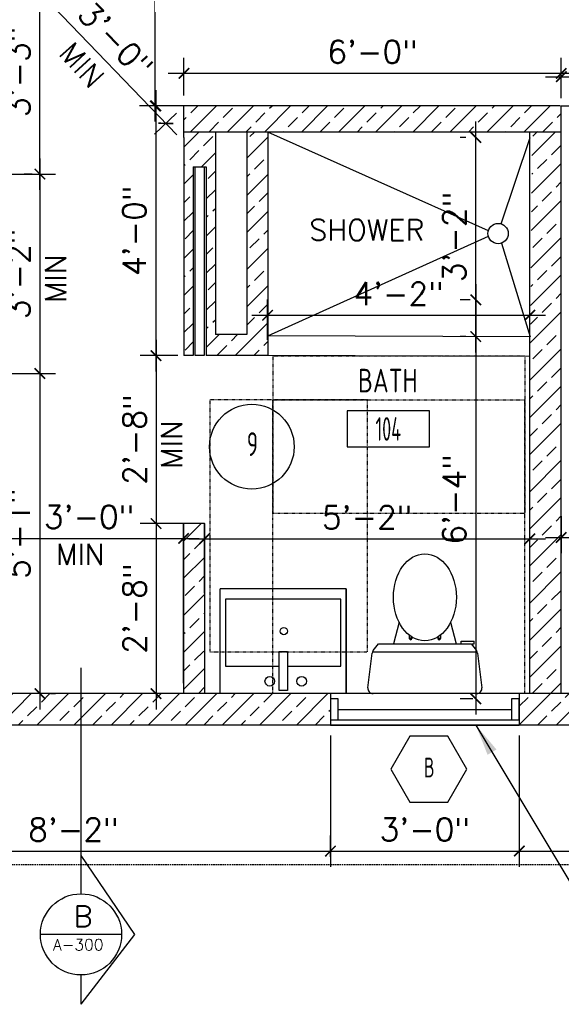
# Model space of a CAD drawing. Header units: inches. Extents: x -3803 to 30720, y -3756 to 4522.
# Tile 21 of 52: x 29242 to 29345, y 2443 to 2631. Entities that reach past the tile are written whole.
import ezdxf
from ezdxf.enums import TextEntityAlignment as Align

# ---------------------------------------------------------------- set-up
doc = ezdxf.new("R2010")
doc.units = ezdxf.units.IN
doc.header["$LTSCALE"] = 0.011
doc.header["$MEASUREMENT"] = 0
doc.header["$PDMODE"] = 1
doc.linetypes.add('DASHED', pattern=[0.75, 0.5, -0.25])
doc.linetypes.add('DASHED2', pattern=[0.375, 0.25, -0.125])
doc.layers.get('0').update_dxf_attribs({"linetype": 'CONTINUOUS'})
doc.layers.get('Defpoints').update_dxf_attribs({"linetype": 'CONTINUOUS'})
for name, color, linetype in [('a-door', 2, 'CONTINUOUS'), ('FHA', 8, 'DASHED2'), ('FIXT', 8, 'CONTINUOUS'), ('G-SYMB', 1, 'CONTINUOUS'), ('Hatch-ExisWalls', 123, 'CONTINUOUS'), ('roof', 8, 'DASHED'), ('TEXT', 2, 'CONTINUOUS'), ('Walls', 5, 'CONTINUOUS')]:
    doc.layers.add(name, color=color, linetype=linetype)
doc.layers.add('DIM', color=4, linetype='CONTINUOUS', lineweight=13)
doc.styles.add('MED', font='archstyl.shx', dxfattribs={"width": 0.8, "height": 0.125})
doc.styles.add('ROMANS', font='romans.shx')
doc.styles.add('SMA', font='archstyl.shx', dxfattribs={"width": 0.8, "height": 0.0625})
doc.dimstyles.new('ANGEL', dxfattribs={"dimtxt": 4.375, "dimasz": 2, "dimexe": 3, "dimexo": 2, "dimgap": 1.5, "dimtad": 1, "dimdec": 0, "dimzin": 3, "dimdsep": 46, "dimlunit": 4, "dimtxsty": 'ROMANS', "dimblk": 'ARCHTICK', "dimcen": 0, "dimdle": 3, "dimclrd": 4, "dimclre": 4, "dimclrt": 2, "dimadec": 0, "dimazin": 0, "dimtfac": 1, "dimtdec": 0, "dimtmove": 1, "dimatfit": 3, "dimfxl": 1, "dimfrac": 2, "dimtolj": 1, "dimtzin": 0, "dimarcsym": 0})
doc.dimstyles.new('Copy of STANDARD', dxfattribs={"dimtxt": 8, "dimasz": 3, "dimexe": 3, "dimexo": 3, "dimgap": 3, "dimtad": 1, "dimrnd": 1, "dimzin": 3, "dimdsep": 46, "dimlunit": 4, "dimtxsty": 'Standard', "dimblk": 'ARCHTICK', "dimcen": 3, "dimdle": 3, "dimadec": 0, "dimazin": 0, "dimtfac": 1, "dimtix": 1, "dimtofl": 0, "dimtmove": 1, "dimatfit": 3, "dimfxl": 3, "dimtolj": 1, "dimtzin": 0, "dimlwd": -1, "dimlwe": -1, "dimarcsym": 0})
pattern_1 = [(45, (-8.147, 0), (-3.5355339, 3.5355339), []), (45, (-4.6117, 0), (-3.5355339, 3.5355339), [2.5, -1.25])]

# ---------------------------------------------------------------- blocks, each defined once
blk = doc.blocks.new('A$C6F230B04')
at = {"ltscale": 48}
for p, q in [((0.99, 26.61), (20.75, 26.61)), ((0.82, 18.91), (0, 25.49)), ((21.74, 25.49), (20.91, 18.91)), ((20.8, 18.63), (0.95, 18.63)), ((2.04, 17.13), (1.03, 18.41)), ((19.7, 17.13), (2.04, 17.13)), ((5.96, 13), (4.9, 17.13)), ((15.78, 13), (16.84, 17.13)), ((20.71, 18.41), (19.7, 17.13)), ((3.98, 16.63), (1.48, 16.63))]:
    blk.add_line(p, q, dxfattribs=at)
for p, q in [((1.48, 17.13), (1.48, 16.63)), ((1.87, 17.13), (1.5, 17.13)), ((3.98, 17.13), (3.98, 16.63)), ((7.9, 15.45), (7.9, 16.08)), ((8.15, 16.33), (8.15, 16.33)), ((8.4, 15.8), (8.4, 16.08)), ((13.34, 15.8), (13.34, 16.08)), ((13.59, 16.33), (13.59, 16.33)), ((13.84, 15.45), (13.84, 16.08))]:
    blk.add_line(p, q)
for centre in [(8.15, 16.09), (13.59, 16.09)]:
    blk.add_circle(centre, 0.125)
for centre, start, end in [((0.99, 25.61), 90, 187.1438), ((20.75, 25.61), 352.8562, 90), ((1.82, 19.03), 187.1438, 218.2232), ((19.92, 19.03), 321.7768, 352.8562)]:
    blk.add_arc(centre, 1, start, end, dxfattribs=at)
for centre, start, end in [((8.15, 16.08), 90, 180), ((8.15, 16.08), 0, 90), ((13.59, 16.08), 90, 180), ((13.59, 16.08), 0, 90)]:
    blk.add_arc(centre, 0.25, start, end)
blk.add_ellipse((10.87, 8.25), major_axis=(0, 8.29), ratio=0.724165)
blk = doc.blocks.new('_ArchTick')
at = {"color": 0, "linetype": 'ByBlock', "const_width": 0.15}
blk.add_lwpolyline([(-0.5, -0.5), (0.5, 0.5)], dxfattribs=at)
blk = doc.blocks.new('*D383')
at = {"layer": 'Defpoints', "color": 0, "transparency": 16777216}
for p in [(-95.34, -164.96), (-96.28, -241), (-94.85, -241)]:
    blk.add_point(p, dxfattribs=at)
at = {"layer": 'DIM', "color": 4, "lineweight": -2, "transparency": 16777216}
for p, q in [((-96.28, -161.96), (-96.28, -244)), ((-97.34, -164.96), (-99.28, -164.96)), ((-96.85, -241), (-99.28, -241))]:
    blk.add_line(p, q, dxfattribs=at)
at = {"layer": 'DIM', "color": 4, "lineweight": -2, "transparency": 16777216, "xscale": 2, "yscale": 2, "zscale": 2}
for p, rotation in [((-96.28, -164.96), 90), ((-96.28, -241), 270)]:
    blk.add_blockref('_ArchTick', p, dxfattribs=dict(at, rotation=rotation))
at = {"layer": 'DIM', "color": 2, "transparency": 16777216, "insert": (-100.39, -202.98), "char_height": 4.375, "attachment_point": 5, "rotation": 90, "style": 'ROMANS'}
blk.add_mtext('\\A1;6\'-4"', dxfattribs=at)
blk = doc.blocks.new('AINC-DOORID')
at = {"layer": 'G-SYMB'}
blk.add_circle((0, 0), 0.1673, dxfattribs=at)
at = {"layer": 'G-SYMB', "color": 4, "linetype": 'Continuous', "style": 'SMA', "width": 0.75}
blk.add_attdef('DNUM', text='', height=0.0938, dxfattribs=at).set_placement((0.0025, 0.0102), align=Align.MIDDLE)
blk = doc.blocks.new('AINC-ROOMID')
at = {"layer": 'G-SYMB'}
blk.add_lwpolyline([(-0.2473, -0.3519), (0.2533, -0.3519), (0.2533, -0.1607), (-0.2473, -0.1607)], close=True, dxfattribs=at)
at = {"layer": 'G-SYMB', "color": 4, "linetype": 'Continuous', "style": 'MED', "oblique": -180, "text_generation_flag": 6}
for tag, p in [('%%UROOM-ID', (0, 0.2093)), ('%%USPAN', (0, 0))]:
    blk.add_attdef(tag, text='', height=0.125, rotation=180, dxfattribs=at).set_placement(p, align=Align.MIDDLE)
at = {"layer": 'G-SYMB', "color": 4, "linetype": 'Continuous', "style": 'MED', "text_generation_flag": 6, "width": 0.75}
blk.add_attdef('R-NUM', text='', height=0.125, rotation=180, dxfattribs=at).set_placement((0.003, -0.2563), align=Align.MIDDLE)
blk = doc.blocks.new('*D384')
at = {"layer": 'Defpoints', "color": 0, "transparency": 16777216}
for p in [(-86, -167.89), (-135.99, -174.59), (-86, -180.54)]:
    blk.add_point(p, dxfattribs=at)
at = {"layer": 'DIM', "color": 4, "lineweight": -2, "transparency": 16777216}
for p, q in [((-135.99, -172.59), (-135.99, -164.89)), ((-86, -178.54), (-86, -164.89)), ((-138.99, -167.89), (-83, -167.89))]:
    blk.add_line(p, q, dxfattribs=at)
at = {"layer": 'DIM', "color": 4, "lineweight": -2, "transparency": 16777216, "xscale": 2, "yscale": 2, "zscale": 2, "rotation": 180}
blk.add_blockref('_ArchTick', (-135.99, -167.89), dxfattribs=at)
at = {"layer": 'DIM', "color": 4, "lineweight": -2, "transparency": 16777216, "xscale": 2, "yscale": 2, "zscale": 2}
blk.add_blockref('_ArchTick', (-86, -167.89), dxfattribs=at)
at = {"layer": 'DIM', "color": 2, "transparency": 16777216, "insert": (-111, -163.79), "char_height": 4.375, "attachment_point": 5, "style": 'ROMANS'}
blk.add_mtext('\\A1;4\'-2"', dxfattribs=at)
blk = doc.blocks.new('*D386')
at = {"layer": 'Defpoints', "color": 0, "transparency": 16777216}
for p in [(-86, -210.5), (-86, -221.15), (-148, -222.83)]:
    blk.add_point(p, dxfattribs=at)
at = {"layer": 'DIM', "color": 4, "lineweight": -2, "transparency": 16777216}
for p, q in [((-148, -220.83), (-148, -207.5)), ((-86, -219.15), (-86, -207.5)), ((-151, -210.5), (-83, -210.5))]:
    blk.add_line(p, q, dxfattribs=at)
at = {"layer": 'DIM', "color": 4, "lineweight": -2, "transparency": 16777216, "xscale": 2, "yscale": 2, "zscale": 2, "rotation": 180}
blk.add_blockref('_ArchTick', (-148, -210.5), dxfattribs=at)
at = {"layer": 'DIM', "color": 4, "lineweight": -2, "transparency": 16777216, "xscale": 2, "yscale": 2, "zscale": 2}
blk.add_blockref('_ArchTick', (-86, -210.5), dxfattribs=at)
at = {"layer": 'DIM', "color": 2, "transparency": 16777216, "insert": (-117, -206.4), "char_height": 4.375, "attachment_point": 5, "style": 'ROMANS'}
blk.add_mtext('\\A1;5\'-2"', dxfattribs=at)
blk = doc.blocks.new('*D388')
at = {"layer": 'Defpoints', "color": 0, "transparency": 16777216}
for p in [(-166.32, 0), (-157.39, 0), (-147.68, -128)]:
    blk.add_point(p, dxfattribs=at)
at = {"layer": 'DIM', "color": 4, "lineweight": -2, "transparency": 16777216}
for p, q in [((-157.39, -131), (-157.39, 3)), ((-164.32, 0), (-154.39, 0)), ((-149.68, -128), (-160.39, -128))]:
    blk.add_line(p, q, dxfattribs=at)
at = {"layer": 'DIM', "color": 4, "lineweight": -2, "transparency": 16777216, "xscale": 2, "yscale": 2, "zscale": 2}
for p, rotation in [((-157.39, 0), 90), ((-157.39, -128), 270)]:
    blk.add_blockref('_ArchTick', p, dxfattribs=dict(at, rotation=rotation))
at = {"layer": 'DIM', "color": 2, "transparency": 16777216, "insert": (-161.5, -64), "char_height": 4.375, "attachment_point": 5, "rotation": 90, "style": 'ROMANS'}
blk.add_mtext('\\A1;10\'-8"', dxfattribs=at)
blk = doc.blocks.new('*D389')
at = {"color": 4, "lineweight": -2, "ltscale": 10, "transparency": 16777216}
for p, q in [((-80, -206.18), (-80, -213.24)), ((-56, -206.18), (-56, -213.24)), ((-83, -210.24), (-53, -210.24))]:
    blk.add_line(p, q, dxfattribs=at)
at = {"layer": 'Defpoints', "color": 0, "ltscale": 10, "transparency": 16777216}
for p in [(-80, -204.18), (-56, -204.18), (-56, -210.24)]:
    blk.add_point(p, dxfattribs=at)
at = {"color": 4, "lineweight": -2, "ltscale": 10, "transparency": 16777216, "xscale": 2, "yscale": 2, "zscale": 2, "rotation": 180}
blk.add_blockref('_ArchTick', (-80, -210.24), dxfattribs=at)
at = {"color": 4, "lineweight": -2, "ltscale": 10, "transparency": 16777216, "xscale": 2, "yscale": 2, "zscale": 2}
blk.add_blockref('_ArchTick', (-56, -210.24), dxfattribs=at)
at = {"color": 2, "ltscale": 10, "transparency": 16777216, "insert": (-68, -206.14), "char_height": 4.375, "attachment_point": 5, "style": 'ROMANS'}
blk.add_mtext('\\A1;2\'-0"', dxfattribs=at)
blk = doc.blocks.new('*D395')
at = {"layer": 'Defpoints', "color": 0, "ltscale": 10, "transparency": 16777216}
for p in [(-149.34, -128), (-157.28, -175.58), (-151.12, -175.58)]:
    blk.add_point(p, dxfattribs=at)
at = {"layer": 'DIM', "color": 4, "lineweight": -2, "ltscale": 10, "transparency": 16777216}
for p, q in [((-157.28, -125), (-157.28, -178.58)), ((-151.34, -128), (-160.28, -128)), ((-153.12, -175.58), (-160.28, -175.58))]:
    blk.add_line(p, q, dxfattribs=at)
at = {"layer": 'DIM', "color": 4, "lineweight": -2, "ltscale": 10, "transparency": 16777216, "xscale": 2, "yscale": 2, "zscale": 2}
for p, rotation in [((-157.28, -128), 90), ((-157.28, -175.58), 270)]:
    blk.add_blockref('_ArchTick', p, dxfattribs=dict(at, rotation=rotation))
at = {"layer": 'DIM', "color": 2, "ltscale": 10, "transparency": 16777216, "insert": (-161.39, -151.79), "char_height": 4.375, "attachment_point": 5, "rotation": 90, "style": 'ROMANS'}
blk.add_mtext('\\A1;4\'-0"', dxfattribs=at)
blk = doc.blocks.new('*D396')
at = {"layer": 'Defpoints', "color": 0, "ltscale": 10, "transparency": 16777216}
for p in [(-151.12, -175.58), (-157.25, -207.58), (-149.34, -207.58)]:
    blk.add_point(p, dxfattribs=at)
at = {"layer": 'DIM', "color": 4, "lineweight": -2, "ltscale": 10, "transparency": 16777216}
for p, q in [((-157.25, -172.58), (-157.25, -210.58)), ((-153.12, -175.58), (-160.25, -175.58)), ((-151.34, -207.58), (-160.25, -207.58))]:
    blk.add_line(p, q, dxfattribs=at)
at = {"layer": 'DIM', "color": 4, "lineweight": -2, "ltscale": 10, "transparency": 16777216, "xscale": 2, "yscale": 2, "zscale": 2}
for p, rotation in [((-157.25, -175.58), 90), ((-157.25, -207.58), 270)]:
    blk.add_blockref('_ArchTick', p, dxfattribs=dict(at, rotation=rotation))
at = {"layer": 'DIM', "color": 2, "ltscale": 10, "transparency": 16777216, "insert": (-161.35, -191.58), "char_height": 4.375, "attachment_point": 5, "rotation": 90, "style": 'ROMANS'}
blk.add_mtext('\\A1;2\'-8"', dxfattribs=at)
blk = doc.blocks.new('*D397')
at = {"color": 4, "lineweight": -2, "ltscale": 10, "transparency": 16777216}
for p, q in [((-96.29, -174.96), (-96.29, -131)), ((-98.21, -134), (-99.29, -134)), ((-98.22, -171.96), (-99.29, -171.96))]:
    blk.add_line(p, q, dxfattribs=at)
at = {"layer": 'Defpoints', "color": 0, "ltscale": 10, "transparency": 16777216}
for p in [(-96.29, -134), (-96.21, -134), (-96.22, -171.96)]:
    blk.add_point(p, dxfattribs=at)
at = {"color": 4, "lineweight": -2, "ltscale": 10, "transparency": 16777216, "xscale": 2, "yscale": 2, "zscale": 2}
for p, rotation in [((-96.29, -134), 90), ((-96.29, -171.96), 270)]:
    blk.add_blockref('_ArchTick', p, dxfattribs=dict(at, rotation=rotation))
at = {"color": 2, "ltscale": 10, "transparency": 16777216, "insert": (-100.4, -152.98), "char_height": 4.375, "attachment_point": 5, "rotation": 90, "style": 'ROMANS'}
blk.add_mtext('\\A1;3\'-2"', dxfattribs=at)
blk = doc.blocks.new('*D398')
at = {"color": 4, "lineweight": -2, "ltscale": 10, "transparency": 16777216}
for p, q in [((-179.39, -138), (-179.39, -182)), ((-186, -141), (-176.39, -141)), ((-186, -179), (-176.39, -179))]:
    blk.add_line(p, q, dxfattribs=at)
at = {"layer": 'Defpoints', "color": 0, "ltscale": 10, "transparency": 16777216}
for p in [(-188, -141), (-188, -179), (-179.39, -179)]:
    blk.add_point(p, dxfattribs=at)
at = {"color": 4, "lineweight": -2, "ltscale": 10, "transparency": 16777216, "xscale": 2, "yscale": 2, "zscale": 2}
for p, rotation in [((-179.39, -141), 90), ((-179.39, -179), 270)]:
    blk.add_blockref('_ArchTick', p, dxfattribs=dict(at, rotation=rotation))
at = {"color": 2, "ltscale": 10, "transparency": 16777216, "insert": (-183.49, -160), "char_height": 4.375, "attachment_point": 5, "rotation": 90, "style": 'ROMANS'}
blk.add_mtext('\\A1;3\'-2"', dxfattribs=at)
blk = doc.blocks.new('*D402')
at = {"layer": 'Defpoints', "color": 0, "ltscale": 10, "transparency": 16777216}
for p in [(-149.34, -207.58), (-157.25, -240), (-149.34, -240)]:
    blk.add_point(p, dxfattribs=at)
at = {"layer": 'DIM', "color": 4, "lineweight": -2, "ltscale": 10, "transparency": 16777216}
for p, q in [((-157.25, -204.58), (-157.25, -243)), ((-151.34, -207.58), (-160.25, -207.58)), ((-151.34, -240), (-160.25, -240))]:
    blk.add_line(p, q, dxfattribs=at)
at = {"layer": 'DIM', "color": 4, "lineweight": -2, "ltscale": 10, "transparency": 16777216, "xscale": 2, "yscale": 2, "zscale": 2}
for p, rotation in [((-157.25, -207.58), 90), ((-157.25, -240), 270)]:
    blk.add_blockref('_ArchTick', p, dxfattribs=dict(at, rotation=rotation))
at = {"layer": 'DIM', "color": 2, "ltscale": 10, "transparency": 16777216, "insert": (-161.35, -223.79), "char_height": 4.375, "attachment_point": 5, "rotation": 90, "style": 'ROMANS'}
blk.add_mtext('\\A1;2\'-8"', dxfattribs=at)
blk = doc.blocks.new('*D403')
at = {"layer": 'Defpoints', "color": 0, "ltscale": 10, "transparency": 16777216}
for p in [(0, -122.43), (-80, -128.54), (0, -128.54)]:
    blk.add_point(p, dxfattribs=at)
at = {"layer": 'DIM', "color": 4, "lineweight": -2, "ltscale": 10, "transparency": 16777216}
for p, q in [((-80, -126.54), (-80, -119.43)), ((0, -126.54), (0, -119.43)), ((-83, -122.43), (3, -122.43))]:
    blk.add_line(p, q, dxfattribs=at)
at = {"layer": 'DIM', "color": 4, "lineweight": -2, "ltscale": 10, "transparency": 16777216, "xscale": 2, "yscale": 2, "zscale": 2, "rotation": 180}
blk.add_blockref('_ArchTick', (-80, -122.43), dxfattribs=at)
at = {"layer": 'DIM', "color": 4, "lineweight": -2, "ltscale": 10, "transparency": 16777216, "xscale": 2, "yscale": 2, "zscale": 2}
blk.add_blockref('_ArchTick', (0, -122.43), dxfattribs=at)
at = {"layer": 'DIM', "color": 2, "ltscale": 10, "transparency": 16777216, "insert": (-40, -118.32), "char_height": 4.375, "attachment_point": 5, "style": 'ROMANS'}
blk.add_mtext('\\A1;6\'-8"', dxfattribs=at)
blk = doc.blocks.new('*D474')
at = {"layer": 'Defpoints', "color": 0, "ltscale": 10, "transparency": 16777216}
for p in [(-151.93, -121.81), (-151.93, -128), (-80, -128.54)]:
    blk.add_point(p, dxfattribs=at)
at = {"layer": 'DIM', "color": 4, "lineweight": -2, "ltscale": 10, "transparency": 16777216}
for p, q in [((-151.93, -126), (-151.93, -118.81)), ((-80, -126.54), (-80, -118.81)), ((-77, -121.81), (-154.93, -121.81))]:
    blk.add_line(p, q, dxfattribs=at)
at = {"layer": 'DIM', "color": 4, "lineweight": -2, "ltscale": 10, "transparency": 16777216, "xscale": 2, "yscale": 2, "zscale": 2, "rotation": 180}
blk.add_blockref('_ArchTick', (-151.93, -121.81), dxfattribs=at)
at = {"layer": 'DIM', "color": 4, "lineweight": -2, "ltscale": 10, "transparency": 16777216, "xscale": 2, "yscale": 2, "zscale": 2}
blk.add_blockref('_ArchTick', (-80, -121.81), dxfattribs=at)
at = {"layer": 'DIM', "color": 2, "ltscale": 10, "transparency": 16777216, "insert": (-115.97, -117.7), "char_height": 4.375, "attachment_point": 5, "style": 'ROMANS'}
blk.add_mtext('\\A1;6\'-0"', dxfattribs=at)
blk = doc.blocks.new('*D478')
at = {"layer": 'Defpoints', "color": 0, "ltscale": 10, "transparency": 16777216}
for p in [(-177, -102), (-151.93, -128), (-155.39, -131.33)]:
    blk.add_point(p, dxfattribs=at)
at = {"layer": 'DIM', "color": 4, "lineweight": -2, "ltscale": 10, "transparency": 16777216}
for p, q in [((-182.53, -103.17), (-153.3, -133.49)), ((-178.44, -103.39), (-182.61, -107.41)), ((-153.37, -129.39), (-157.55, -133.41))]:
    blk.add_line(p, q, dxfattribs=at)
at = {"layer": 'DIM', "color": 4, "lineweight": -2, "ltscale": 10, "transparency": 16777216, "xscale": 2, "yscale": 2, "zscale": 2}
for p, rotation in [((-180.45, -105.33), 133.9537761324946), ((-155.39, -131.33), 313.9537761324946)]:
    blk.add_blockref('_ArchTick', p, dxfattribs=dict(at, rotation=rotation))
at = {"layer": 'DIM', "color": 2, "ltscale": 10, "transparency": 16777216, "insert": (-164.96, -115.48), "char_height": 4.375, "attachment_point": 5, "rotation": 313.9538, "style": 'ROMANS'}
blk.add_mtext('\\A1;3\'-0"', dxfattribs=at)
blk = doc.blocks.new('*D404')
at = {"layer": 'Defpoints', "color": 0, "ltscale": 10, "transparency": 16777216}
for p in [(-179.39, -102), (-178.86, -102), (-178.86, -141)]:
    blk.add_point(p, dxfattribs=at)
at = {"layer": 'DIM', "color": 4, "lineweight": -2, "ltscale": 10, "transparency": 16777216}
for p, q in [((-179.39, -144), (-179.39, -99)), ((-180.86, -102), (-182.39, -102)), ((-180.86, -141), (-182.39, -141))]:
    blk.add_line(p, q, dxfattribs=at)
at = {"layer": 'DIM', "color": 4, "lineweight": -2, "ltscale": 10, "transparency": 16777216, "xscale": 2, "yscale": 2, "zscale": 2}
for p, rotation in [((-179.39, -102), 90), ((-179.39, -141), 270)]:
    blk.add_blockref('_ArchTick', p, dxfattribs=dict(at, rotation=rotation))
at = {"layer": 'DIM', "color": 2, "ltscale": 10, "transparency": 16777216, "insert": (-183.49, -121.5), "char_height": 4.375, "attachment_point": 5, "rotation": 90, "style": 'ROMANS'}
blk.add_mtext('\\A1;3\'-3"', dxfattribs=at)
blk = doc.blocks.new('*D405')
at = {"layer": 'Defpoints', "color": 0, "ltscale": 10, "transparency": 16777216}
for p in [(-179.39, -179), (-179.39, -240), (-179.39, -240)]:
    blk.add_point(p, dxfattribs=at)
at = {"layer": 'DIM', "color": 4, "lineweight": -2, "ltscale": 10, "transparency": 16777216}
for p, q in [((-179.39, -176), (-179.39, -243)), ((-177.39, -179), (-176.39, -179)), ((-177.39, -240), (-176.39, -240))]:
    blk.add_line(p, q, dxfattribs=at)
at = {"layer": 'DIM', "color": 4, "lineweight": -2, "ltscale": 10, "transparency": 16777216, "xscale": 2, "yscale": 2, "zscale": 2}
for p, rotation in [((-179.39, -179), 90), ((-179.39, -240), 270)]:
    blk.add_blockref('_ArchTick', p, dxfattribs=dict(at, rotation=rotation))
at = {"layer": 'DIM', "color": 2, "ltscale": 10, "transparency": 16777216, "insert": (-183.49, -209.5), "char_height": 4.375, "attachment_point": 5, "rotation": 90, "style": 'ROMANS'}
blk.add_mtext('\\A1;5\'-1"', dxfattribs=at)
blk = doc.blocks.new('AINC-WINID')
at = {"layer": 'G-SYMB', "linetype": 'Continuous'}
blk.add_lwpolyline([(0.2577, 20.2671), (0.1675, 20.4234), (-0.0129, 20.4234), (-0.1031, 20.2671), (-0.0129, 20.1109), (0.1675, 20.1109)], close=True, dxfattribs=at)
at = {"layer": 'G-SYMB', "color": 4, "linetype": 'Continuous', "style": 'SMA', "width": 0.75}
blk.add_attdef('WNUM', text='', height=0.0938, dxfattribs=at).set_placement((0.0793, 20.2753), align=Align.MIDDLE)
blk = doc.blocks.new('*D455')
at = {"layer": 'Defpoints', "color": 0, "ltscale": 10, "transparency": 16777216}
for p in [(-222, -270.08), (-124, -270), (-124, -273.1)]:
    blk.add_point(p, dxfattribs=at)
at = {"layer": 'DIM', "color": 4, "lineweight": -2, "ltscale": 10, "transparency": 16777216}
for p, q in [((-222, -268.08), (-222, -267)), ((-124, -271.1), (-124, -267)), ((-225, -270), (-121, -270))]:
    blk.add_line(p, q, dxfattribs=at)
at = {"layer": 'DIM', "color": 4, "lineweight": -2, "ltscale": 10, "transparency": 16777216, "xscale": 2, "yscale": 2, "zscale": 2, "rotation": 180}
blk.add_blockref('_ArchTick', (-222, -270), dxfattribs=at)
at = {"layer": 'DIM', "color": 4, "lineweight": -2, "ltscale": 10, "transparency": 16777216, "xscale": 2, "yscale": 2, "zscale": 2}
blk.add_blockref('_ArchTick', (-124, -270), dxfattribs=at)
at = {"layer": 'DIM', "color": 2, "ltscale": 10, "transparency": 16777216, "insert": (-173, -265.9), "char_height": 4.375, "attachment_point": 5, "style": 'ROMANS'}
blk.add_mtext('\\A1;8\'-2"', dxfattribs=at)
blk = doc.blocks.new('*D456')
at = {"layer": 'Defpoints', "color": 0, "ltscale": 10, "transparency": 16777216}
for p in [(-124, -246), (-88, -259.71), (-88, -269.99)]:
    blk.add_point(p, dxfattribs=at)
at = {"layer": 'DIM', "color": 4, "lineweight": -2, "ltscale": 10, "transparency": 16777216}
for p, q in [((-124, -248), (-124, -272.99)), ((-88, -261.71), (-88, -272.99)), ((-127, -269.99), (-85, -269.99))]:
    blk.add_line(p, q, dxfattribs=at)
at = {"layer": 'DIM', "color": 4, "lineweight": -2, "ltscale": 10, "transparency": 16777216, "xscale": 2, "yscale": 2, "zscale": 2, "rotation": 180}
blk.add_blockref('_ArchTick', (-124, -269.99), dxfattribs=at)
at = {"layer": 'DIM', "color": 4, "lineweight": -2, "ltscale": 10, "transparency": 16777216, "xscale": 2, "yscale": 2, "zscale": 2}
blk.add_blockref('_ArchTick', (-88, -269.99), dxfattribs=at)
at = {"layer": 'DIM', "color": 2, "ltscale": 10, "transparency": 16777216, "insert": (-106, -265.89), "char_height": 4.375, "attachment_point": 5, "style": 'ROMANS'}
blk.add_mtext('\\A1;3\'-0"', dxfattribs=at)
blk = doc.blocks.new('*D457')
at = {"layer": 'Defpoints', "color": 0, "ltscale": 10, "transparency": 16777216}
for p in [(-88, -246), (6, -246), (6, -270)]:
    blk.add_point(p, dxfattribs=at)
at = {"layer": 'DIM', "color": 4, "lineweight": -2, "ltscale": 10, "transparency": 16777216}
for p, q in [((-88, -248), (-88, -273)), ((6, -248), (6, -273)), ((-91, -270), (9, -270))]:
    blk.add_line(p, q, dxfattribs=at)
at = {"layer": 'DIM', "color": 4, "lineweight": -2, "ltscale": 10, "transparency": 16777216, "xscale": 2, "yscale": 2, "zscale": 2, "rotation": 180}
blk.add_blockref('_ArchTick', (-88, -270), dxfattribs=at)
at = {"layer": 'DIM', "color": 4, "lineweight": -2, "ltscale": 10, "transparency": 16777216, "xscale": 2, "yscale": 2, "zscale": 2}
blk.add_blockref('_ArchTick', (6, -270), dxfattribs=at)
at = {"layer": 'DIM', "color": 2, "ltscale": 10, "transparency": 16777216, "insert": (-41, -265.9), "char_height": 4.375, "attachment_point": 5, "style": 'ROMANS'}
blk.add_mtext('\\A1;7\'-10"', dxfattribs=at)
blk = doc.blocks.new('*D473')
at = {"layer": 'Defpoints', "color": 0, "transparency": 16777216}
for p in [(-152, -210.42), (-188, -223.06), (-152, -240)]:
    blk.add_point(p, dxfattribs=at)
at = {"layer": 'DIM', "color": 4, "lineweight": -2, "transparency": 16777216}
for p, q in [((-188, -221.06), (-188, -207.42)), ((-152, -238), (-152, -207.42)), ((-191, -210.42), (-149, -210.42))]:
    blk.add_line(p, q, dxfattribs=at)
at = {"layer": 'DIM', "color": 4, "lineweight": -2, "transparency": 16777216, "xscale": 2, "yscale": 2, "zscale": 2, "rotation": 180}
blk.add_blockref('_ArchTick', (-188, -210.42), dxfattribs=at)
at = {"layer": 'DIM', "color": 4, "lineweight": -2, "transparency": 16777216, "xscale": 2, "yscale": 2, "zscale": 2}
blk.add_blockref('_ArchTick', (-152, -210.42), dxfattribs=at)
at = {"layer": 'DIM', "color": 2, "transparency": 16777216, "insert": (-170, -206.31), "char_height": 4.375, "attachment_point": 5, "style": 'ROMANS'}
blk.add_mtext('\\A1;3\'-0"', dxfattribs=at)
blk = doc.blocks.new('typical interior floor plan')
at = {"color": 8}
blk.add_line((-80, -128), (-56, -128), dxfattribs=at)
at = {"color": 1}
for p, q in [((-93.9, -151.81), (-135.93, -133)), ((-91.43, -150.5), (-85.94, -134)), ((-135.93, -171.84), (-93.9, -152.83)), ((-91.41, -154.15), (-85.95, -171.98)), ((-85.94, -171.98), (-135.93, -171.84)), ((-85.94, -175.73), (-135.93, -175.58))]:
    blk.add_line(p, q, dxfattribs=at)
at = {"color": 1, "ltscale": 10}
for p, q in [((-171.56, -235.08), (-171.56, -278.14)), ((-171.56, -270.84), (-161.34, -285.89)), ((-163.83, -285.87), (-179.28, -285.87)), ((-161.34, -285.89), (-171.56, -299.2)), ((-171.56, -293.59), (-171.56, -299.2))]:
    blk.add_line(p, q, dxfattribs=at)
at = {"color": 1}
blk.add_circle((-92.04, -152.33), 1.93, dxfattribs=at)
at = {"color": 1, "ltscale": 10}
blk.add_circle((-171.56, -285.87), 7.73, dxfattribs=at)
at = {"layer": 'a-door'}
for p, q in [((-122.5, -243), (-89.5, -243)), ((-122.5, -245), (-88, -245)), ((-124, -246), (-88, -246))]:
    blk.add_line(p, q, dxfattribs=at)
at = {"layer": 'a-door', "color": 2, "linetype": 'Continuous', "lineweight": -3}
blk.add_lwpolyline([(-148.06, -175.58), (-149.81, -175.58), (-149.81, -139.58), (-148.06, -139.58)], close=True, dxfattribs=at)
at = {"layer": 'a-door'}
for points in [[(-124, -245), (-122.5, -245), (-122.5, -241), (-124, -241)], [(-89.5, -245), (-88, -245), (-88, -241), (-89.5, -241)]]:
    blk.add_lwpolyline(points, close=True, dxfattribs=at)
at = {"layer": 'FHA', "ltscale": 25}
blk.add_lwpolyline([(-134.93, -175.65), (-86.93, -175.65), (-86.93, -205.65), (-134.93, -205.65), (-134.93, -175.65)], dxfattribs=at)
for points in [[(-146.97, -184), (-146.97, -232), (-116.97, -232), (-116.97, -184)], [(-87, -240), (-135, -240), (-135, -184), (-87, -184)]]:
    blk.add_lwpolyline(points, close=True, dxfattribs=at)
at = {"layer": 'FIXT'}
for p, q in [((-121, -220), (-145, -220)), ((-145, -240), (-145, -220)), ((-121, -240), (-121, -220)), ((-121, -220), (-121, -240)), ((-122, -222), (-144, -222)), ((-144, -222), (-144, -234.75)), ((-122, -234.75), (-122, -222)), ((-133.8, -239.41), (-133.8, -231.97)), ((-133.8, -231.97), (-132.2, -231.97)), ((-132.2, -231.97), (-132.2, -239.41)), ((-144, -234.75), (-133.8, -234.75)), ((-132.2, -234.75), (-122, -234.75)), ((-132.2, -239.41), (-133.8, -239.41))]:
    blk.add_line(p, q, dxfattribs=at)
for centre, radius in [((-132.89, -228.08), 0.687), ((-135.57, -237.64), 0.915), ((-129.48, -237.64), 0.915)]:
    blk.add_circle(centre, radius, dxfattribs=at)
at = {"layer": 'Walls'}
for p, q in [((-80.22, -128), (-152.22, -128)), ((-151.93, -134), (-151.93, -128)), ((-80, -240), (-80, -128)), ((-80, -133), (-151.93, -133)), ((-145.93, -133), (-145.93, -171.58)), ((-139.93, -133), (-139.93, -171.58)), ((-135.93, -133), (-135.93, -175.58)), ((-86, -240), (-86, -133)), ((-151.93, -134), (-151.93, -172.58)), ((-151.93, -139.58), (-151.93, -175.58)), ((-150.18, -139.58), (-150.18, -175.58)), ((-150.18, -139.58), (-147.68, -139.58)), ((-147.68, -139.58), (-147.68, -175.58)), ((-139.93, -171.58), (-145.93, -171.58)), ((-150.18, -175.58), (-151.93, -175.58)), ((-145.93, -175.58), (-147.68, -175.58)), ((-135.93, -175.58), (-145.93, -175.58)), ((-148, -207.58), (-152, -207.58)), ((-152, -207.58), (-152, -240)), ((-148, -207.58), (-148, -240)), ((0, -240), (-288, -240)), ((-124, -240), (-124, -246)), ((-88, -240), (-88, -246)), ((6, -246), (-294, -246))]:
    blk.add_line(p, q, dxfattribs=at)
ref = blk.add_blockref('AINC-ROOMID', (-113.06, -180.34), dxfattribs=dict(xscale=31.40809428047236, yscale=35.94597718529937, zscale=31.40809428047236))
ref.add_attrib('%%USPAN', 'BATH', dxfattribs={"layer": 'G-SYMB', "color": 4, "linetype": 'Continuous', "height": 4.493, "rotation": 180, "style": 'MED', "text_generation_flag": 6, "width": 0.873758}).set_placement((-113.06, -180.34), align=Align.MIDDLE)
ref.add_attrib('R-NUM', '104', dxfattribs={"layer": 'G-SYMB', "color": 4, "linetype": 'Continuous', "height": 4.493, "rotation": 180, "style": 'MED', "text_generation_flag": 6, "width": 0.655319}).set_placement((-112.97, -189.55), align=Align.MIDDLE)
for name, p, xscale, yscale, zscale, values in [('AINC-DOORID', (-138.99, -192.94), 48.29248555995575, 48.29248555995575, 48.29248555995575, {'DNUM': '9'}), ('AINC-WINID', (-108.36, -1069.62), 40.22379667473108, 40.22379667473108, 40.22379667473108, {'WNUM': 'B'})]:
    blk.add_blockref(name, p, dxfattribs=dict(xscale=xscale, yscale=yscale, zscale=zscale)).add_auto_attribs(values)
at = {"layer": 'FIXT', "rotation": 180}
blk.add_blockref('A$C6F230B04', (-95.13, -213.39), dxfattribs=at)
at = {"layer": 'TEXT', "color": 2, "char_height": 4.0007, "width": 137.2543, "attachment_point": 1}
for insert, rotation in [((-173.09, -115.45), 312.5479), ((-178.42, -165.54), 90), ((-156.27, -197.13), 90)]:
    blk.add_mtext('{\\Fromans|c0;MIN}', dxfattribs=dict(at, insert=insert, rotation=rotation))
for s, insert in [('{\\Fromans|c0;SHOWER}', (-128.05, -149.65)), ('{\\Fromans|c0;MIN}', (-176.34, -211.46)), ('{\\Fromans|c0;B}', (-172.99, -280.43))]:
    blk.add_mtext(s, dxfattribs=dict(at, insert=insert))
at = {"ltscale": 10}
for base, p1, p2, picture, middle in [((-96.29, -134), (-96.22, -171.96), (-96.21, -134), '*D397', (-100.4, -152.98)), ((-179.39, -179), (-188, -141), (-188, -179), '*D398', (-183.49, -160))]:
    dim = blk.add_linear_dim(base=base, p1=p1, p2=p2, angle=90, dimstyle='ANGEL', dxfattribs=at)
    dim.commit()
    dim.dimension.update_dxf_attribs({"geometry": picture, "text_midpoint": middle})
dim = blk.add_linear_dim(base=(-56, -210.24), p1=(-80, -204.18), p2=(-56, -204.18), dimstyle='ANGEL', dxfattribs=at)
dim.commit()
dim.dimension.update_dxf_attribs({"geometry": '*D389', "text_midpoint": (-68, -206.14)})
at = {"layer": 'DIM'}
for base, p1, p2, picture, middle in [((-157.39, 0), (-147.68, -128), (-166.32, 0), '*D388', (-161.5, -64)), ((-96.28, -241), (-95.34, -164.96), (-94.85, -241), '*D383', (-100.39, -202.98))]:
    dim = blk.add_linear_dim(base=base, p1=p1, p2=p2, angle=90, dimstyle='ANGEL', dxfattribs=at)
    dim.commit()
    dim.dimension.update_dxf_attribs({"geometry": picture, "text_midpoint": middle})
at = {"layer": 'DIM', "ltscale": 10}
for base, p1, p2, picture, middle in [((-179.39, -102), (-178.86, -141), (-178.86, -102), '*D404', (-183.49, -121.5)), ((-157.28, -175.58), (-149.34, -128), (-151.12, -175.58), '*D395', (-161.39, -151.79)), ((-157.25, -207.58), (-151.12, -175.58), (-149.34, -207.58), '*D396', (-161.35, -191.58)), ((-157.25, -240), (-149.34, -207.58), (-149.34, -240), '*D402', (-161.35, -223.79))]:
    dim = blk.add_linear_dim(base=base, p1=p1, p2=p2, angle=90, dimstyle='ANGEL', dxfattribs=at)
    dim.commit()
    dim.dimension.update_dxf_attribs({"geometry": picture, "text_midpoint": middle})
for p1, p2, distance, picture, middle in [((-177, -102), (-151.93, -128), -4.8, '*D478', (-164.96, -115.48)), ((-179.39, -179), (-179.39, -240), 0, '*D405', (-183.49, -209.5))]:
    dim = blk.add_aligned_dim(p1=p1, p2=p2, distance=distance, dimstyle='ANGEL', dxfattribs=at)
    dim.commit()
    dim.dimension.update_dxf_attribs({"geometry": picture, "text_midpoint": middle})
for base, p1, p2, picture, middle in [((-151.93, -121.81), (-80, -128.54), (-151.93, -128), '*D474', (-115.97, -117.7)), ((0, -122.43), (-80, -128.54), (0, -128.54), '*D403', (-40, -118.32)), ((-88, -269.99), (-124, -246), (-88, -259.71), '*D456', (-106, -265.89)), ((6, -270), (-88, -246), (6, -246), '*D457', (-41, -265.9)), ((-124, -270), (-222, -270.08), (-124, -273.1), '*D455', (-173, -265.9))]:
    dim = blk.add_linear_dim(base=base, p1=p1, p2=p2, dimstyle='ANGEL', dxfattribs=at)
    dim.commit()
    dim.dimension.update_dxf_attribs({"geometry": picture, "text_midpoint": middle})
at = {"layer": 'DIM'}
for base, p1, p2, picture, middle in [((-86, -167.89), (-135.99, -174.59), (-86, -180.54), '*D384', (-111, -163.79)), ((-152, -210.42), (-188, -223.06), (-152, -240), '*D473', (-170, -206.31)), ((-86, -210.5), (-148, -222.83), (-86, -221.15), '*D386', (-117, -206.4))]:
    dim = blk.add_linear_dim(base=base, p1=p1, p2=p2, dimstyle='ANGEL', dxfattribs=at)
    dim.commit()
    dim.dimension.update_dxf_attribs({"geometry": picture, "text_midpoint": middle})
at = {"layer": 'TEXT', "color": 9, "ltscale": 10, "annotation_type": 0, "has_hookline": 1, "hookline_direction": 0, "text_width": 68.2}
blk.add_leader([(-96.28, -246), (-69.42, -290.87), (6.67, -290.87)], dimstyle='Copy of STANDARD', override={"dimasz": 6, "dimtad": 0}, dxfattribs=at)

msp = doc.modelspace()

# ---------------------------------------------------------------- hatches: boundary and pattern name
at = {"layer": 'Hatch-ExisWalls'}
h = msp.add_hatch(dxfattribs=at)
h.set_pattern_fill('ANSI33', color=4, scale=20)
h.set_pattern_definition(pattern_1)
h.paths.add_polyline_path([(29236.8527224, 2640.1070172), (29232.8527224, 2640.1070158), (29232.8527218, 2601.1070642), (29236.8527195, 2601.1070642)])
h.paths.add_polyline_path([(29136.8527224, 2536.1070166), (29130.8527224, 2536.1070166), (29130.8527224, 2496.1070165), (29166.8027198, 2496.1070165), (29166.7966561, 2502.1070165), (29136.8527224, 2502.1070165)])
h.paths.add_polyline_path([(29136.8527224, 2676.1070165), (29130.8527237, 2676.1070165), (29130.8527224, 2608.1070166), (29136.8527224, 2608.1070166)])
edge = h.paths.add_edge_path()
edge.add_line((29344.8527195, 2609.0875656), (29344.8527195, 2609.1089658))
edge.add_line((29344.8527195, 2609.1089658), (29339.308144, 2609.2897322))
edge.add_line((29339.308144, 2609.2897322), (29338.8527195, 2557.9558672))
edge.add_arc((29339.5646989, 2556.6519241), 1.4856588, 118.635434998, 215.649517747)
edge.add_arc((29338.4384855, 2555.2336054), 0.5583498, 98.344369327, 402.107354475)
edge.add_line((29338.8527195, 2555.6079911), (29338.8527195, 2502.1070165))
edge.add_line((29338.8527195, 2502.1070165), (29344.8527195, 2502.1070165))
edge.add_line((29344.8527195, 2502.1070165), (29344.8527224, 2609.0875656))
edge.add_line((29344.8527224, 2609.0875656), (29344.8527195, 2609.0875656))
h = msp.add_hatch(dxfattribs=at)
h.set_pattern_fill('ANSI33', color=4, scale=20)
h.paths.add_polyline_path([(29344.8527195, 2614.1089658), (29272.9182426, 2614.1089658), (29272.9182426, 2609.1089658), (29344.8527195, 2609.1089658)])
h = msp.add_hatch(dxfattribs=at)
h.set_pattern_fill('ANSI33', color=4, scale=20)
h.set_pattern_definition([(45, (-2211.682, 134.2524), (-3.5355339, 3.5355339), []), (45, (-2208.1465, 134.2524), (-3.5355339, 3.5355339), [2.5, -1.25])])
h.paths.add_polyline_path([(29288.9181341, 2609.1089658), (29284.9182426, 2609.1089658), (29284.9182426, 2570.5224468), (29278.9182426, 2570.5224468), (29278.9182426, 2609.1089658), (29272.9182426, 2609.1089658), (29272.9182426, 2608.1089658), (29272.9182426, 2569.5224468), (29272.9182426, 2566.5224468), (29274.6682426, 2566.5224468), (29274.6682426, 2602.5224468), (29277.1682426, 2602.5224468), (29277.1682426, 2566.5224468), (29278.9182426, 2566.5224468), (29288.922755, 2566.5224468)])
h = msp.add_hatch(dxfattribs=at)
h.set_pattern_fill('ANSI33', color=4, scale=20)
h.set_pattern_definition(pattern_1)
h.paths.add_polyline_path([(29236.8527195, 2563.1070642), (29232.8527195, 2563.1070642), (29232.8527224, 2502.1070165), (29236.8527224, 2502.1070165)])
h.paths.add_polyline_path([(29236.8527224, 2502.1070165), (29232.8527224, 2502.1070165), (29202.8527224, 2502.1070165), (29202.8527224, 2496.1070165), (29236.8527224, 2496.1070165)])
h.paths.add_polyline_path([(29253.2970423, 2502.1070165), (29236.8527224, 2502.1070165), (29236.8527224, 2496.1070165), (29253.2970423, 2496.1070165)])
h.paths.add_polyline_path([(29272.855835, 2502.1070165), (29253.2970423, 2502.1070165), (29253.2970423, 2496.1070165), (29272.8527224, 2496.1070165)])
h.paths.add_polyline_path([(29300.8527224, 2502.1070165), (29278.7016877, 2502.1070165), (29272.855835, 2502.1070165), (29272.8527224, 2496.1070165), (29300.8527224, 2496.1070165)])
h.paths.add_polyline_path([(29276.855835, 2534.6038178), (29272.855835, 2534.5224468), (29272.855835, 2502.1070165), (29276.855835, 2502.1070165)])
h.paths.add_polyline_path([(29358.8527224, 2502.1070165), (29336.8527224, 2502.1070165), (29336.8527224, 2496.1070165), (29358.8527224, 2496.1070165)])
h.paths.add_polyline_path([(29394.8527224, 2502.1070165), (29388.8527224, 2502.1070165), (29358.8527224, 2502.1070165), (29358.8527224, 2496.1070165), (29394.8527224, 2496.1070165)])
h.paths.add_polyline_path([(29166.8527224, 2496.1070165), (29166.8527224, 2502.1070165), (29166.7966561, 2502.1070165), (29166.8027198, 2496.1070165)])

# ---------------------------------------------------------------- linework, layer by layer
at = {"layer": 'roof', "ltscale": 53}
msp.add_line((29424.8527224, 2469.4951453), (29136.8527224, 2469.4951453), dxfattribs=at)

# ---------------------------------------------------------------- block references
msp.add_blockref('typical interior floor plan', (29424.8527195, 2742.1070165))

# ---------------------------------------------------------------- texts
at = {"layer": 'TEXT', "color": 2, "insert": (29247.9540306, 2455.3512125), "char_height": 2.159637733, "width": 74.092047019, "attachment_point": 1}
msp.add_mtext('{\\Fromans|c0;A-300}', dxfattribs=at)

doc.saveas('drawing.dxf')
